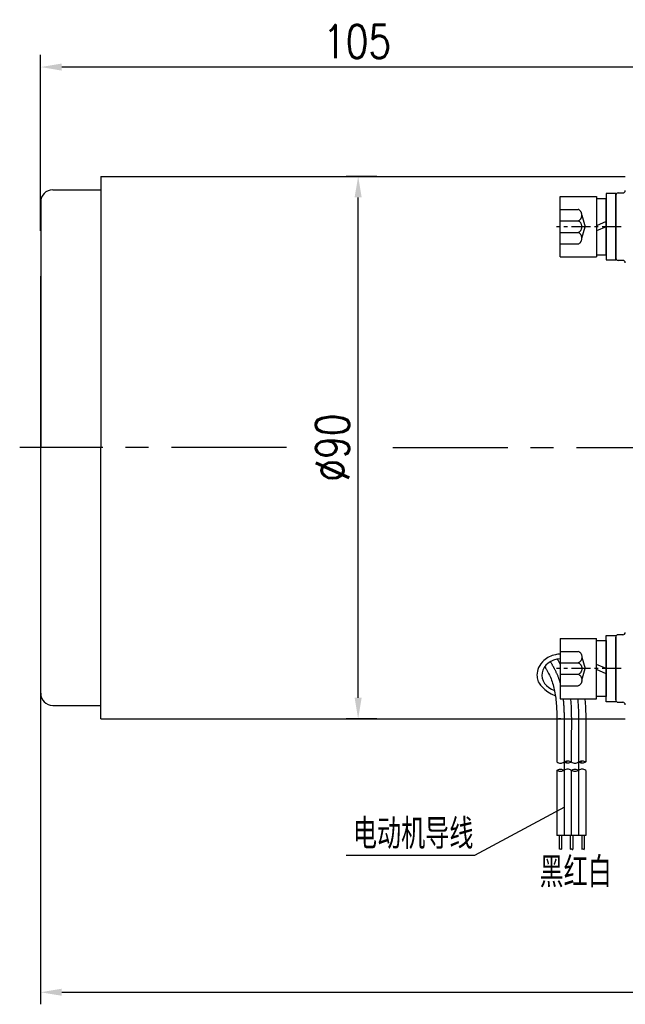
# Model space of a CAD drawing. Header units: inches. Extents: x 837 to 6223, y -2862 to 3098.
# Tile 85 of 139: x 2563 to 2664, y 2539 to 2702. Entities that reach past the tile are written whole.
import ezdxf

# ---------------------------------------------------------------- set-up
doc = ezdxf.new("R2010")
doc.units = ezdxf.units.IN
doc.header["$LTSCALE"] = 10
doc.header["$MEASUREMENT"] = 0
doc.linetypes.add('CENTER', pattern=[10.16, 6.35, -1.27, 1.27, -1.27])
doc.linetypes.add('HIDDEN', pattern=[1.905, 1.27, -0.635])
for name, color, linetype in [('1轮廓实线层', 7, 'Continuous'), ('2细线层', 4, 'Continuous'), ('3中心线层', 1, 'CENTER'), ('4虚线层', 6, 'HIDDEN'), ('5剖面线层', 2, 'Continuous'), ('6文字层', 3, 'Continuous'), ('7标注层', 4, 'Continuous')]:
    doc.layers.add(name, color=color, linetype=linetype)
doc.styles.add('PC_TEXTSTYLE', font='isocp.shx', dxfattribs={"width": 0.8, "bigfont": 'HZFS.SHX'})
doc.styles.add('TH_GBDIM', font='romans.shx', dxfattribs={"width": 0.8, "bigfont": 'gbcbig.shx'})
doc.dimstyles.new('TH_GBDIM', dxfattribs={"dimtxt": 3.5, "dimasz": 2.5, "dimexe": 2, "dimexo": 0, "dimgap": 1, "dimtad": 1, "dimdec": 4, "dimdsep": 46, "dimtxsty": 'TH_GBDIM', "dimcen": 0.09, "dimclrd": 4, "dimclre": 4, "dimclrt": 3, "dimadec": 0, "dimazin": 0, "dimtfac": 1, "dimtdec": 4, "dimtmove": 0, "dimatfit": 3, "dimfxl": 1, "dimtzin": 0, "dimarcsym": 0})
pattern_1 = [(45, (2467.9686, 2379.8488), (1.796051, -1.796051), [])]
pattern_2 = [(45, (2465.5686, 2379.8488), (1.796051, -1.796051), [])]

# ---------------------------------------------------------------- blocks, each defined once
blk = doc.blocks.new('*D254')
at = {"layer": '7标注层', "color": 4, "lineweight": -2, "transparency": 16777216}
for p, q in [((2566.95, 2659.81), (2566.95, 2539.02)), ((2810.45, 2654.65), (2810.45, 2539.02)), ((2570.45, 2541.02), (2806.95, 2541.02))]:
    blk.add_line(p, q, dxfattribs=at)
at = {"layer": '7标注层', "color": 4, "transparency": 16777216}
for points in [[(2570.45, 2541.61), (2570.45, 2540.44), (2566.95, 2541.02)], [(2806.95, 2541.61), (2806.95, 2540.44), (2810.45, 2541.02)]]:
    blk.add_solid(points, dxfattribs=at)
at = {"layer": 'Defpoints', "color": 0, "transparency": 16777216}
for p in [(2566.95, 2659.81), (2810.45, 2654.65), (2810.45, 2541.02)]:
    blk.add_point(p, dxfattribs=at)
at = {"layer": '7标注层', "color": 3, "transparency": 16777216, "insert": (2688.7, 2545.27), "char_height": 5.5, "attachment_point": 5, "style": 'TH_GBDIM'}
blk.add_mtext('243.5', dxfattribs=at)
blk = doc.blocks.new('*D270')
at = {"layer": '7标注层', "color": 4, "lineweight": -2, "transparency": 16777216}
for p, q in [((2622.74, 2676.37), (2617.63, 2676.37)), ((2619.63, 2589.87), (2619.63, 2672.87)), ((2622.74, 2586.37), (2617.63, 2586.37))]:
    blk.add_line(p, q, dxfattribs=at)
at = {"layer": '7标注层', "color": 4, "transparency": 16777216}
for points in [[(2619.04, 2672.87), (2620.21, 2672.87), (2619.63, 2676.37)], [(2619.04, 2589.87), (2620.21, 2589.87), (2619.63, 2586.37)]]:
    blk.add_solid(points, dxfattribs=at)
at = {"layer": 'Defpoints', "color": 0, "transparency": 16777216}
for p in [(2619.63, 2676.37), (2622.74, 2676.37), (2622.74, 2586.37)]:
    blk.add_point(p, dxfattribs=at)
at = {"layer": '7标注层', "color": 3, "transparency": 16777216, "insert": (2615.38, 2631.37), "char_height": 5.5, "attachment_point": 5, "rotation": 90, "style": 'TH_GBDIM'}
blk.add_mtext('%%C90', dxfattribs=at)
blk = doc.blocks.new('*D271')
at = {"layer": '7标注层', "color": 4, "lineweight": -2, "transparency": 16777216}
for p, q in [((2566.95, 2667.33), (2566.95, 2696.5)), ((2671.95, 2676.37), (2671.95, 2696.5)), ((2668.45, 2694.5), (2570.45, 2694.5))]:
    blk.add_line(p, q, dxfattribs=at)
at = {"layer": '7标注层', "color": 4, "transparency": 16777216}
for points in [[(2570.45, 2695.08), (2570.45, 2693.91), (2566.95, 2694.5)], [(2668.45, 2695.08), (2668.45, 2693.91), (2671.95, 2694.5)]]:
    blk.add_solid(points, dxfattribs=at)
at = {"layer": 'Defpoints', "color": 0, "transparency": 16777216}
for p in [(2566.95, 2694.5), (2671.95, 2676.37), (2566.95, 2667.33)]:
    blk.add_point(p, dxfattribs=at)
at = {"layer": '7标注层', "color": 3, "transparency": 16777216, "insert": (2619.45, 2698.75), "char_height": 5.5, "attachment_point": 5, "style": 'TH_GBDIM'}
blk.add_mtext('105', dxfattribs=at)
blk = doc.blocks.new('GB／T70.1M6M10')
at = {"layer": '1轮廓实线层'}
for p, q in [((0, -5), (0, 5)), ((0, 5), (6, 5)), ((6, 5), (6, -5)), ((0, -5), (6, -5))]:
    blk.add_line(p, q, dxfattribs=at)
at = {"layer": '3中心线层', "ltscale": 0.05}
blk.add_line((10.11, 0), (-0.6, 0), dxfattribs=at)
at = {"layer": '4虚线层'}
for p, q in [((0, 2.86), (3, 2.86)), ((3.6, 1.91), (4.15, 0)), ((0, 0.95), (3, 0.95)), ((3.6, -1.91), (4.15, 0)), ((0, -0.95), (3, -0.95)), ((0, -2.86), (3, -2.86))]:
    blk.add_line(p, q, dxfattribs=at)
for centre in [(2.54, 1.91), (2.54, 0), (2.54, -1.91)]:
    blk.add_arc(centre, 1.06, 295.6298, 64.3702, dxfattribs=at)
blk = doc.blocks.new('GB848_6_1.6_R')
at = {"layer": '1轮廓实线层'}
for p, q in [((-3.2, 1.6), (-5.5, 1.6)), ((-5.5, 1.6), (-5.5, 0)), ((-5.5, 0), (-3.2, 0)), ((3.2, 1.6), (-3.2, 1.6)), ((-3.2, 0), (3.2, 0)), ((5.5, 1.6), (3.2, 1.6)), ((3.2, 0), (5.5, 0)), ((5.5, 0), (5.5, 1.6))]:
    blk.add_line(p, q, dxfattribs=at)
blk = doc.blocks.new('GB93_6_0.8_R')
at = {"layer": '1轮廓实线层'}
for p, q in [((4.65, 1.6), (-4.65, 1.6)), ((-4.65, 1.6), (-4.65, 0)), ((-4.65, 0), (4.65, 0)), ((0, 0), (-0.69, 1.6)), ((0.86, 0), (0.17, 1.6)), ((4.65, 0), (4.65, 1.6))]:
    blk.add_line(p, q, dxfattribs=at)

msp = doc.modelspace()

# ---------------------------------------------------------------- hatches: boundary and pattern name
at = {"layer": '5剖面线层'}
h = msp.add_hatch(dxfattribs=at)
h.set_pattern_fill('ANSI31', color=256, scale=0.8, angle=90, style=0)
h.set_pattern_definition(pattern_2)
edge = h.paths.add_edge_path()
edge.add_spline(control_points=[(2653.79589, 2579.22627), (2653.99589, 2579.32627), (2654.39589, 2579.52627), (2654.79589, 2579.32627), (2654.99589, 2579.22627)], knot_values=[0, 0, 0, 0, 0.632455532, 1.264911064, 1.264911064, 1.264911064, 1.264911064], degree=3, periodic=0)
edge.add_spline(control_points=[(2654.99589, 2579.22627), (2654.79589, 2579.12627), (2654.39589, 2578.92627), (2653.99589, 2579.12627), (2653.79589, 2579.22627)], knot_values=[0, 0, 0, 0, 0.632455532, 1.264911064, 1.264911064, 1.264911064, 1.264911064], degree=3, periodic=0)
h = msp.add_hatch(dxfattribs=at)
h.set_pattern_fill('ANSI31', color=256, scale=0.8, angle=90, style=0)
h.set_pattern_definition(pattern_1)
edge = h.paths.add_edge_path()
edge.add_spline(control_points=[(2656.19589, 2579.22627), (2656.39589, 2579.32627), (2656.79589, 2579.52627), (2657.19589, 2579.32627), (2657.39589, 2579.22627)], knot_values=[0, 0, 0, 0, 0.632455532, 1.264911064, 1.264911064, 1.264911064, 1.264911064], degree=3, periodic=0)
edge.add_spline(control_points=[(2657.39589, 2579.22627), (2657.19589, 2579.12627), (2656.79589, 2578.92627), (2656.39589, 2579.12627), (2656.19589, 2579.22627)], knot_values=[0, 0, 0, 0, 0.632455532, 1.264911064, 1.264911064, 1.264911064, 1.264911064], degree=3, periodic=0)
h = msp.add_hatch(dxfattribs=at)
h.set_pattern_fill('ANSI31', color=256, scale=0.8, angle=90, style=0)
h.set_pattern_definition(pattern_2)
edge = h.paths.add_edge_path()
edge.add_spline(control_points=[(2653.79589, 2577.82627), (2653.59589, 2577.72627), (2653.19589, 2577.52627), (2652.79589, 2577.72627), (2652.59589, 2577.82627)], knot_values=[0, 0, 0, 0, 0.632455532, 1.264911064, 1.264911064, 1.264911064, 1.264911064], degree=3, periodic=0)
edge.add_spline(control_points=[(2652.59589, 2577.82627), (2652.79589, 2577.92627), (2653.19589, 2578.12627), (2653.59589, 2577.92627), (2653.79589, 2577.82627)], knot_values=[0, 0, 0, 0, 0.632455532, 1.264911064, 1.264911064, 1.264911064, 1.264911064], degree=3, periodic=0)
h = msp.add_hatch(dxfattribs=at)
h.set_pattern_fill('ANSI31', color=256, scale=0.8, angle=90, style=0)
h.set_pattern_definition(pattern_1)
edge = h.paths.add_edge_path()
edge.add_spline(control_points=[(2656.19589, 2577.82627), (2655.99589, 2577.72627), (2655.59589, 2577.52627), (2655.19589, 2577.72627), (2654.99589, 2577.82627)], knot_values=[0, 0, 0, 0, 0.632455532, 1.264911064, 1.264911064, 1.264911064, 1.264911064], degree=3, periodic=0)
edge.add_spline(control_points=[(2654.99589, 2577.82627), (2655.19589, 2577.92627), (2655.59589, 2578.12627), (2655.99589, 2577.92627), (2656.19589, 2577.82627)], knot_values=[0, 0, 0, 0, 0.632455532, 1.264911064, 1.264911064, 1.264911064, 1.264911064], degree=3, periodic=0)

# ---------------------------------------------------------------- linework, layer by layer
for p, q in [((2576.95414, 2676.36512), (2576.95414, 2631.36512)), ((2662.35414, 2673.21528), (2662.35414, 2662.81528)), ((2566.95414, 2672.11512), (2566.95414, 2631.36512)), ((2566.95414, 2590.61512), (2566.95414, 2631.36512)), ((2576.95414, 2586.36512), (2576.95414, 2631.36512)), ((2662.35414, 2589.52094), (2662.35414, 2599.92094))]:
    msp.add_line(p, q)
at = {"color": 4}
msp.add_line((2638.91647, 2563.69922), (2617.63195, 2563.69922), dxfattribs=at)
for centre, radius, start, end in [((2568.95414, 2672.11512), 2, 90, 180), ((2663.55414, 2674.01528), 0.4, 270, 0), ((2662.75414, 2673.21528), 0.4, 90, 180), ((2662.75414, 2662.81528), 0.4, 180, 270), ((2663.55414, 2662.01528), 0.4, 0, 90), ((2662.75414, 2599.92094), 0.4, 90, 180), ((2663.55414, 2600.72094), 0.4, 270, 0), ((2568.95414, 2590.61512), 2, 180, 270), ((2662.75414, 2589.52094), 0.4, 180, 270), ((2663.55414, 2588.72094), 0.4, 0, 90)]:
    msp.add_arc(centre, radius, start, end)
msp.add_ellipse((2653.40618, 2593.62041), major_axis=(3.30632, 0), ratio=0.821066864, start_param=1.64710212, end_param=4.339955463)
for points in [[(2576.95414, 2676.36512), (2652.22768, 2676.36512)], [(2652.22768, 2676.36512), (2663.95414, 2676.36512)], [(2568.95414, 2674.11512), (2576.95414, 2674.11512)], [(2662.75414, 2673.61528), (2663.55414, 2673.61528)], [(2663.55414, 2662.41528), (2662.75414, 2662.41528)], [(2663.55414, 2600.32094), (2662.75414, 2600.32094)], [(2662.75414, 2589.12094), (2663.55414, 2589.12094)], [(2568.95414, 2588.61512), (2576.95414, 2588.61512)], [(2657.39589, 2586.36512), (2663.95414, 2586.36512)]]:
    msp.add_open_spline(points, degree=1)
for points, degree, knots in [([(2653.15414, 2597.12818), (2652.8831, 2597.1141), (2652.61354, 2597.07725), (2651.6456, 2596.85802), (2650.98593, 2596.53486), (2650.08382, 2595.74225), (2649.77682, 2595.33785), (2649.39534, 2594.48944), (2649.29986, 2594.0553), (2649.29986, 2593.62041), (2649.29986, 2593.31542), (2649.3464, 2593.01056), (2649.55028, 2592.34953), (2650.37724, 2590.98957), (2652.35768, 2590.21035)], 3, [4.776022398, 4.776022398, 4.776022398, 4.776022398, 4.981541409, 4.981541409, 5.531630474, 5.531630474, 5.929523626, 5.929523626, 6.283185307, 6.283185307, 6.283185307, 6.53120978, 6.53120978, 6.843963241, 6.843963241, 6.843963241, 6.843963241]), ([(2576.95414, 2586.36512), (2652.22768, 2586.36512), (2657.39589, 2586.36512)], 1, [0, 0, 0.8652131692, 0.9246177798, 0.9246177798])]:
    msp.add_open_spline(points, degree=degree, knots=knots)
at = {"layer": '1轮廓实线层'}
for p, q in [((2652.59589, 2584.18329), (2652.59589, 2579.22627)), ((2654.99589, 2584.18329), (2654.99589, 2579.22627)), ((2657.39589, 2584.18329), (2657.39589, 2579.22627)), ((2652.59589, 2577.82627), (2652.59589, 2567.01461)), ((2654.99589, 2577.82627), (2654.99589, 2567.01461)), ((2657.39589, 2577.82627), (2657.39589, 2567.01461)), ((2657.39589, 2567.01461), (2652.59589, 2567.01461)), ((2652.95538, 2567.01461), (2652.95538, 2564.75011)), ((2653.35538, 2567.01461), (2653.35538, 2564.75011)), ((2654.80699, 2567.01461), (2654.80699, 2564.75011)), ((2655.23999, 2567.01461), (2655.23999, 2564.75011)), ((2656.74394, 2567.01461), (2656.74394, 2564.75011)), ((2657.14394, 2567.01461), (2657.14394, 2564.75011))]:
    msp.add_line(p, q, dxfattribs=at)
for points in [[(2652.67303, 2596.26754), (2652.8525, 2595.95471), (2653.01159, 2595.66864), (2653.15414, 2595.40126)], [(2654.83822, 2589.71495), (2655.02805, 2587.91801), (2655.01197, 2586.05065), (2654.99589, 2584.18329)]]:
    msp.add_open_spline(points, degree=3, dxfattribs=at)
for points, knots in [([(2650.56644, 2595.01081), (2650.7367, 2594.8156), (2650.81669, 2594.67793), (2651.13187, 2594.11722), (2651.34267, 2593.69803), (2651.66616, 2592.94924), (2651.78841, 2592.62217), (2652.00379, 2591.93938), (2652.09648, 2591.58601), (2652.33435, 2590.4899), (2652.43894, 2589.71074), (2652.56963, 2588.07141), (2652.59575, 2587.21173), (2652.60817, 2585.63264), (2652.60218, 2584.92481), (2652.59597, 2584.20396)], [5.984187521, 5.984187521, 5.984187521, 5.984187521, 6.666441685, 6.666441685, 8.771804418, 8.771804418, 10.455411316, 10.455411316, 12.139018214, 12.139018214, 15.506232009, 15.506232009, 18.873445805, 18.873445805, 21.488617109, 21.488617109, 21.488617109, 21.488617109]), ([(2657.25032, 2589.71495), (2657.42061, 2587.93836), (2657.41251, 2586.18828), (2657.39776, 2584.39009), (2657.39677, 2584.27619), (2657.3958, 2584.16262)], [15.001278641, 15.001278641, 15.001278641, 15.001278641, 21.076594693, 21.076594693, 21.488617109, 21.488617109, 21.488617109, 21.488617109])]:
    msp.add_open_spline(points, degree=3, knots=knots, dxfattribs=at)
for points in [[(2652.59589, 2579.22627), (2653.19589, 2579.02627), (2653.79589, 2579.22627)], [(2653.79589, 2579.22627), (2654.39589, 2579.42627), (2654.99589, 2579.22627)], [(2654.99589, 2579.22627), (2654.39589, 2579.02627), (2653.79589, 2579.22627)], [(2654.99589, 2579.22627), (2655.59589, 2579.02627), (2656.19589, 2579.22627)], [(2656.19589, 2579.22627), (2656.79589, 2579.42627), (2657.39589, 2579.22627)], [(2657.39589, 2579.22627), (2656.79589, 2579.02627), (2656.19589, 2579.22627)], [(2652.59589, 2577.82627), (2653.19589, 2578.02627), (2653.79589, 2577.82627)], [(2653.79589, 2577.82627), (2653.19589, 2577.62627), (2652.59589, 2577.82627)], [(2654.99589, 2577.82627), (2654.39589, 2578.02627), (2653.79589, 2577.82627)], [(2654.99589, 2577.82627), (2655.59589, 2578.02627), (2656.19589, 2577.82627)], [(2656.19589, 2577.82627), (2655.59589, 2577.62627), (2654.99589, 2577.82627)], [(2657.39589, 2577.82627), (2656.79589, 2578.02627), (2656.19589, 2577.82627)]]:
    msp.add_spline(points, degree=3, dxfattribs=at)
at = {"layer": '2细线层'}
for points in [[(2652.95538, 2564.75011), (2653.14552, 2564.7913), (2653.32083, 2564.71094), (2653.35538, 2564.75011)], [(2654.80699, 2564.75011), (2655.03013, 2564.7913), (2655.20544, 2564.71094), (2655.23999, 2564.75011)], [(2656.74394, 2564.75011), (2656.93408, 2564.7913), (2657.10939, 2564.71094), (2657.14394, 2564.75011)]]:
    msp.add_spline(points, degree=3, dxfattribs=at)
at = {"layer": '3中心线层', "ltscale": 0.3}
for p, q in [((2607.72594, 2631.36512), (2563.4728, 2631.36512)), ((2625.38904, 2631.36512), (2680.7818, 2631.36512))]:
    msp.add_line(p, q, dxfattribs=at)
at = {"layer": '3中心线层'}
for p, q in [((2653.79589, 2584.18329), (2653.79589, 2579.22627)), ((2656.19589, 2584.18329), (2656.19589, 2579.22627)), ((2653.79589, 2579.22627), (2653.79589, 2567.01461)), ((2656.19589, 2579.22627), (2656.19589, 2567.01461))]:
    msp.add_line(p, q, dxfattribs=at)
for points, knots in [([(2651.52094, 2595.85057), (2651.85012, 2595.29541), (2652.0549, 2594.932), (2652.53166, 2594.00081), (2652.77571, 2593.43469), (2653.0383, 2592.65468), (2653.09848, 2592.45863), (2653.15414, 2592.25998)], [5.846938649, 5.846938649, 5.846938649, 5.846938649, 7.531590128, 7.531590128, 10.145881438, 10.145881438, 11.014700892, 11.014700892, 11.014700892, 11.014700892]), ([(2653.63127, 2589.71495), (2653.6795, 2589.28346), (2653.71531, 2588.84409), (2653.79413, 2587.49828), (2653.80675, 2586.57268), (2653.80437, 2585.15419), (2653.80008, 2584.67541), (2653.79593, 2584.19362)], [14.545912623, 14.545912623, 14.545912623, 14.545912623, 16.266982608, 16.266982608, 19.743063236, 19.743063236, 21.488617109, 21.488617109, 21.488617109, 21.488617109]), ([(2656.04467, 2589.71495), (2656.16507, 2588.5195), (2656.19959, 2587.31663), (2656.20735, 2585.46973), (2656.2014, 2584.81845), (2656.19584, 2584.17295)], [14.864748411, 14.864748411, 14.864748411, 14.864748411, 19.146851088, 19.146851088, 21.488617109, 21.488617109, 21.488617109, 21.488617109])]:
    msp.add_open_spline(points, degree=3, knots=knots, dxfattribs=at)
at = {"layer": '7标注层'}
msp.add_lwpolyline([(2653.84846, 2571.74539), (2638.91647, 2563.69922)], dxfattribs=at)

# ---------------------------------------------------------------- block references
at = {"layer": '1轮廓实线层'}
msp.add_blockref('GB／T70.1M6M10', (2653.15414, 2668.01528), dxfattribs=at)
for name, rotation in [('GB93_6_0.8_R', 89.99999999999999), ('GB848_6_1.6_R', 270)]:
    msp.add_blockref(name, (2660.75414, 2668.01528), dxfattribs=dict(at, rotation=rotation))
at = {"layer": '1轮廓实线层', "xscale": -1}
for name, p, rotation in [('GB／T70.1M6M10', (2653.15414, 2594.71495), 179.9999986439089), ('GB93_6_0.8_R', (2660.75414, 2594.71495), 89.99999864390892), ('GB848_6_1.6_R', (2660.75414, 2594.71495), 269.9999986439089)]:
    msp.add_blockref(name, p, dxfattribs=dict(at, rotation=rotation))

# ---------------------------------------------------------------- texts
at = {"layer": '6文字层', "color": 7, "char_height": 5, "style": 'PC_TEXTSTYLE'}
for s, insert, width, attachment_point in [('{\\C3;电动机导线}', (2638.75736, 2569.78937), 23.2813602, 3), ('{\\C3;黑红白}', (2649.7187, 2563.43401), 18.2326587, 1)]:
    msp.add_mtext(s, dxfattribs=dict(at, insert=insert, width=width, attachment_point=attachment_point))

# ---------------------------------------------------------------- dimensions: what is measured, and where the dimension line sits
at = {"layer": '7标注层'}
dim = msp.add_linear_dim(base=(2566.95414, 2694.49654), p1=(2671.95414, 2676.36512), p2=(2566.95414, 2667.33461), dimstyle='TH_GBDIM', override={"dimtxt": 5.5, "dimasz": 3.5, "dimgap": 1.5, "dimtad": 1, "dimjust": 0, "dimdec": 1, "dimlfac": 1, "dimse1": 0, "dimse2": 0, "dimsd1": 0, "dimsd2": 0, "dimadec": 1}, dxfattribs=at)
dim.commit()
dim.dimension.update_dxf_attribs({"geometry": '*D271', "text_midpoint": (2619.45414, 2698.74654)})
dim = msp.add_linear_dim(base=(2619.6279, 2676.36512), p1=(2622.74479, 2586.36512), p2=(2622.74479, 2676.36512), angle=90, text='%%C<>', dimstyle='TH_GBDIM', override={"dimtxt": 5.5, "dimasz": 3.5, "dimgap": 1.5, "dimdec": 1, "dimadec": 1}, dxfattribs=at)
dim.commit()
dim.dimension.update_dxf_attribs({"geometry": '*D270', "text_midpoint": (2619.6279, 2631.36512), "dimtype": 160})
dim = msp.add_linear_dim(base=(2810.45414, 2541.02189), p1=(2566.95414, 2659.81428), p2=(2810.45414, 2654.65167), dimstyle='TH_GBDIM', override={"dimtxt": 5.5, "dimasz": 3.5, "dimgap": 1.5, "dimtad": 1, "dimjust": 0, "dimdec": 1, "dimlfac": 1, "dimse1": 0, "dimse2": 0, "dimsd1": 0, "dimsd2": 0, "dimadec": 1}, dxfattribs=at)
dim.commit()
dim.dimension.update_dxf_attribs({"geometry": '*D254', "text_midpoint": (2688.70414, 2541.02189), "dimtype": 160})

doc.saveas('drawing.dxf')
